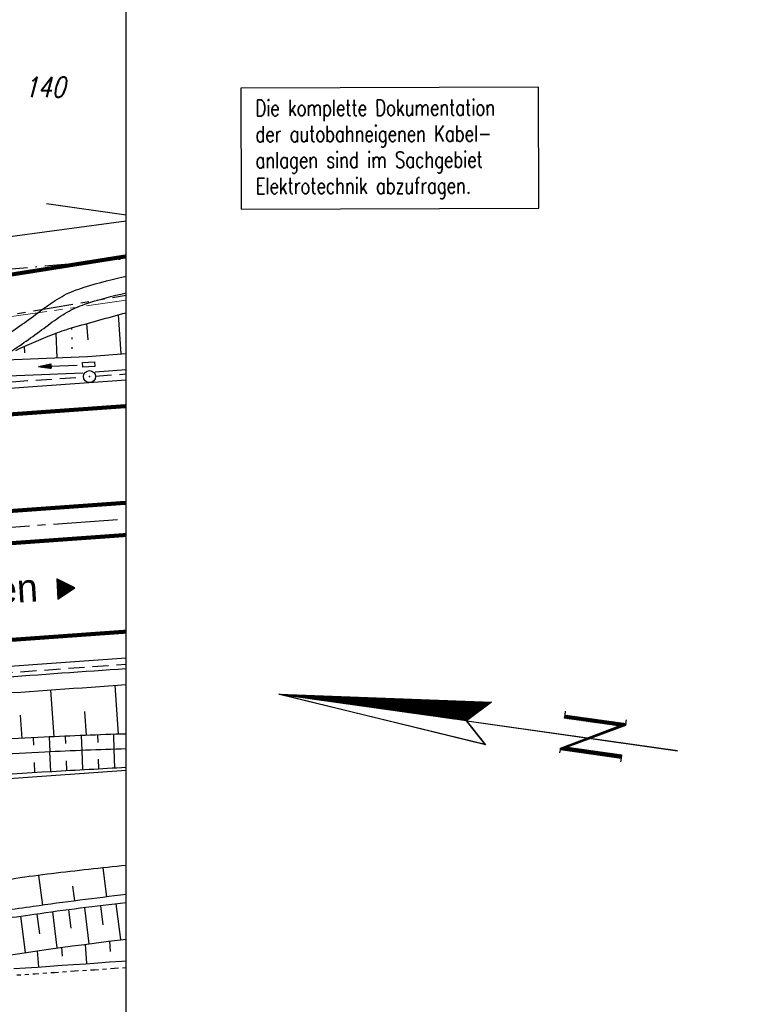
# Model space of a CAD drawing. Extents: x 0 to 1135, y 0 to 420.
# Tile 98 of 116: x 937 to 1028, y 172 to 295. Entities that reach past the tile are written whole.
import ezdxf

# ---------------------------------------------------------------- set-up
doc = ezdxf.new("R2010")
doc.units = 0
doc.header["$LTSCALE"] = 2
doc.header["$MEASUREMENT"] = 0
for name, pattern in [('ACAD_ISO03W100', [0.5, 0.25, -0.25]), ('ACHSE', [5.5, 4, -0.5, 0.5, -0.5]), ('AUSGEZOGEN', [0]), ('BAB-FM2', [2.6, 1.5, -0.5, 0.1, -0.5]), ('GESTRICH-X2', [1.5, 1, -0.5]), ('PHANTOMX2', [5, 2.5, -0.5, 0.5, -0.5, 0.5, -0.5]), ('PUNKTX2_STR', [0.6, 0.1, -0.5])]:
    doc.linetypes.add(name, pattern=pattern)
doc.layers.get('0').update_dxf_attribs({"color": 8, "linetype": 'AUSGEZOGEN'})
for name, color, linetype in [('ACHSETOP', 250, 'ACHSE'), ('BAB_FM', 8, 'BAB-FM2'), ('BOESCHG', 8, 'AUSGEZOGEN'), ('Boeschungen', 15, 'CONTINUOUS'), ('FBRTOP', 8, 'AUSGEZOGEN'), ('FLSTNR', 8, 'AUSGEZOGEN'), ('GRABEN', 8, 'AUSGEZOGEN'), ('GRENZL', 8, 'AUSGEZOGEN'), ('GRENZL-BAB', 7, 'AUSGEZOGEN'), ('KANAL', 200, 'GESTRICH-X2'), ('LEGENDE', 7, 'AUSGEZOGEN'), ('Lichtwellenleiter COLT', 8, 'PHANTOMX2'), ('Lichtwellenleiter GLH', 8, 'PHANTOMX2'), ('MULDE', 8, 'AUSGEZOGEN'), ('NETZ', 250, 'AUSGEZOGEN'), ('NUTZUNG', 8, 'PUNKTX2_STR'), ('PFEILTOP', 8, 'AUSGEZOGEN'), ('RAHMEN', 250, 'AUSGEZOGEN'), ('RICHTUNG', 250, 'CONTINUOUS'), ('SCHSYMBOL', 200, 'AUSGEZOGEN'), ('Tiefenentwaesserung_und_Sammell', 15, 'CONTINUOUS')]:
    doc.layers.add(name, color=color, linetype=linetype)
doc.styles.add('ROMANS', font='romans.shx', dxfattribs={"width": 0.8})
doc.styles.add('UNIR-O', font='unir_o.shx')

# ---------------------------------------------------------------- blocks, each defined once
blk = doc.blocks.new('RPFEIL')
at = {"color": 0}
for p, q in [((0, 0), (-1.25, -2.17)), ((-0.65, -2.17), (-0.65, -1.13)), ((-0.55, -2.17), (-0.55, -0.95)), ((-0.45, -2.17), (-0.45, -0.78)), ((-0.35, -2.17), (-0.35, -0.61)), ((-0.25, -2.17), (-0.25, -0.43)), ((-0.15, -2.17), (-0.15, -0.26)), ((-0.05, -2.17), (-0.05, -0.09)), ((1.25, -2.17), (0, 0)), ((0.05, -2.17), (0.05, -0.09)), ((0.15, -2.17), (0.15, -0.26)), ((0.25, -2.17), (0.25, -0.43)), ((0.35, -2.17), (0.35, -0.61)), ((0.45, -2.17), (0.45, -0.78)), ((0.55, -2.17), (0.55, -0.95)), ((0.65, -2.17), (0.65, -1.13)), ((-1.25, -2.17), (1.25, -2.17)), ((-1.15, -2.17), (-1.15, -1.99)), ((-1.05, -2.17), (-1.05, -1.82)), ((-0.95, -2.17), (-0.95, -1.65)), ((-0.85, -2.17), (-0.85, -1.47)), ((-0.75, -2.17), (-0.75, -1.3)), ((0.75, -2.17), (0.75, -1.3)), ((0.85, -2.17), (0.85, -1.47)), ((0.95, -2.17), (0.95, -1.65)), ((1.05, -2.17), (1.05, -1.82)), ((1.15, -2.17), (1.15, -1.99))]:
    blk.add_line(p, q, dxfattribs=at)
blk = doc.blocks.new('BAB-Kabelbemerkung')
at = {"layer": 'BAB_FM', "linetype": 'AUSGEZOGEN'}
blk.add_lwpolyline([(0, 0), (37.06, 0), (37.06, 15.06), (0, 15.06)], close=True, dxfattribs=at)
at = {"layer": 'BAB_FM', "style": 'ROMANS', "width": 0.75}
for s, p in [('Die komplette Dokumentation', (1.83, 11.57)), ('der autobahneigenen Kabel-', (1.83, 8.33)), ('anlagen sind im Sachgebiet', (1.83, 5.09)), ('Elektrotechnik abzufragen.', (1.83, 1.86))]:
    blk.add_text(s, height=2, dxfattribs=at).set_placement(p)
blk = doc.blocks.new('*X29')
at = {"color": 0}
for p, q in [((154.74, 194.19), (154.75, 194.21)), ((154.74, 194.05), (154.77, 194.08)), ((154.74, 193.91), (154.78, 193.95)), ((154.74, 193.77), (154.79, 193.83)), ((154.74, 193.63), (154.81, 193.7)), ((154.74, 193.49), (154.82, 193.57)), ((154.74, 193.34), (154.83, 193.44)), ((154.74, 193.2), (154.85, 193.31)), ((154.74, 193.06), (154.86, 193.18)), ((154.74, 192.92), (154.87, 193.06)), ((154.74, 192.78), (154.89, 192.93)), ((154.74, 192.64), (154.9, 192.8)), ((154.74, 192.5), (154.91, 192.67)), ((154.74, 192.36), (154.93, 192.54)), ((154.74, 192.21), (154.94, 192.42)), ((154.74, 192.07), (154.95, 192.29)), ((154.74, 191.93), (154.97, 192.16)), ((154.74, 191.79), (154.98, 192.03)), ((154.74, 191.65), (154.99, 191.9)), ((154.74, 191.51), (155.01, 191.78)), ((154.74, 191.37), (155.02, 191.65)), ((154.74, 191.23), (155.03, 191.52)), ((154.74, 191.08), (155.05, 191.39)), ((154.74, 190.94), (155.06, 191.26)), ((154.74, 190.8), (155.07, 191.13)), ((154.74, 190.66), (155.09, 191.01)), ((154.74, 190.52), (155.1, 190.88)), ((154.74, 190.38), (155.11, 190.75)), ((154.74, 190.24), (155.13, 190.62)), ((154.74, 190.1), (155.14, 190.49)), ((154.74, 189.95), (155.15, 190.37)), ((154.74, 189.81), (155.16, 190.24)), ((154.74, 189.67), (155.18, 190.11)), ((154.74, 189.53), (155.19, 189.98)), ((154.74, 189.39), (155.2, 189.85)), ((154.74, 189.25), (155.22, 189.72)), ((154.74, 189.11), (155.23, 189.6)), ((154.74, 188.97), (155.24, 189.47)), ((154.74, 188.82), (155.26, 189.34)), ((154.74, 188.68), (155.27, 189.21)), ((154.74, 188.54), (155.28, 189.08)), ((154.74, 188.4), (155.3, 188.96)), ((154.74, 188.26), (155.31, 188.83)), ((154.74, 188.12), (155.32, 188.7)), ((154.74, 187.98), (155.34, 188.57)), ((154.74, 187.84), (155.35, 188.44)), ((154.74, 187.69), (155.36, 188.32)), ((154.74, 187.55), (155.38, 188.19)), ((154.74, 187.41), (155.39, 188.06)), ((154.74, 187.27), (155.4, 187.93)), ((154.74, 187.13), (155.42, 187.8)), ((154.74, 186.99), (155.43, 187.67)), ((154.74, 186.85), (155.44, 187.55)), ((154.74, 186.71), (155.46, 187.42)), ((154.74, 186.56), (155.47, 187.29)), ((154.74, 186.42), (155.48, 187.16)), ((154.74, 186.28), (155.5, 187.03)), ((154.74, 186.14), (155.51, 186.91)), ((154.74, 186), (155.52, 186.78)), ((154.74, 185.86), (155.54, 186.65)), ((154.74, 185.72), (155.55, 186.52)), ((154.75, 185.57), (155.56, 186.39)), ((154.75, 185.43), (155.58, 186.27)), ((154.75, 185.29), (155.59, 186.14)), ((154.75, 185.15), (155.6, 186.01)), ((154.75, 185.01), (155.62, 185.88)), ((154.75, 184.87), (155.63, 185.75)), ((154.75, 184.73), (155.64, 185.62)), ((154.75, 184.59), (155.66, 185.5)), ((154.75, 184.44), (155.67, 185.37)), ((154.75, 184.3), (155.68, 185.24)), ((154.75, 184.16), (155.7, 185.11)), ((154.75, 184.02), (155.71, 184.98)), ((154.75, 183.88), (155.72, 184.86)), ((154.75, 183.74), (155.74, 184.73)), ((154.75, 183.6), (155.75, 184.6)), ((154.75, 183.46), (155.76, 184.47)), ((154.75, 183.31), (155.78, 184.34)), ((154.75, 183.17), (155.79, 184.22)), ((154.75, 183.03), (155.8, 184.09)), ((154.75, 182.89), (155.82, 183.96)), ((154.75, 182.75), (155.83, 183.83)), ((154.75, 182.61), (155.84, 183.7)), ((154.75, 182.47), (155.86, 183.57)), ((154.75, 182.33), (155.87, 183.45)), ((154.75, 182.18), (155.88, 183.32)), ((154.75, 182.04), (155.9, 183.19)), ((154.75, 181.9), (155.91, 183.06)), ((154.75, 181.76), (155.92, 182.93)), ((154.75, 181.62), (155.94, 182.81)), ((154.75, 181.48), (155.95, 182.68)), ((154.75, 181.34), (155.96, 182.55)), ((154.75, 181.2), (155.98, 182.42)), ((154.75, 181.05), (155.99, 182.29)), ((154.75, 180.91), (156, 182.17)), ((154.75, 180.77), (156.02, 182.04)), ((154.75, 180.63), (156.03, 181.91)), ((154.75, 180.49), (156.04, 181.78)), ((154.75, 180.35), (156.06, 181.65)), ((154.75, 180.21), (156.07, 181.52)), ((154.75, 180.07), (156.08, 181.4)), ((154.75, 179.92), (156.1, 181.27)), ((154.75, 179.78), (156.11, 181.14)), ((154.75, 179.64), (156.12, 181.01)), ((154.75, 179.5), (156.13, 180.88)), ((154.75, 179.36), (156.15, 180.76)), ((154.75, 179.22), (156.16, 180.63)), ((154.75, 179.08), (156.17, 180.5)), ((154.75, 178.94), (156.19, 180.37)), ((154.75, 178.79), (156.2, 180.24)), ((154.75, 178.65), (156.21, 180.11)), ((154.75, 178.51), (156.23, 179.99)), ((154.75, 178.37), (156.24, 179.86)), ((154.75, 178.23), (156.25, 179.73)), ((154.75, 178.09), (156.27, 179.6)), ((154.75, 177.95), (156.28, 179.47)), ((154.75, 177.81), (156.29, 179.35)), ((154.75, 177.66), (156.31, 179.22)), ((154.75, 177.52), (156.32, 179.09)), ((154.75, 177.38), (156.33, 178.96)), ((154.75, 177.24), (156.35, 178.83)), ((154.75, 177.1), (156.36, 178.71)), ((154.75, 176.96), (156.37, 178.58)), ((154.75, 176.82), (156.39, 178.45)), ((154.75, 176.68), (156.4, 178.32)), ((154.75, 176.53), (156.41, 178.19)), ((154.76, 176.39), (156.43, 178.06)), ((154.76, 176.25), (156.44, 177.94)), ((154.76, 176.11), (156.45, 177.81)), ((154.76, 175.97), (156.47, 177.68)), ((154.76, 175.83), (156.48, 177.55)), ((154.76, 175.69), (156.49, 177.42)), ((154.76, 175.54), (156.51, 177.3)), ((154.76, 175.4), (156.52, 177.17)), ((154.76, 175.26), (156.53, 177.04)), ((154.76, 175.12), (156.55, 176.91)), ((154.76, 174.98), (156.56, 176.78)), ((154.76, 174.84), (156.57, 176.66)), ((154.76, 174.7), (156.59, 176.53)), ((154.76, 174.56), (156.6, 176.4)), ((154.76, 174.41), (156.61, 176.27)), ((154.76, 174.27), (156.63, 176.14)), ((154.76, 174.13), (156.64, 176.01)), ((154.76, 173.99), (156.65, 175.89)), ((154.76, 173.85), (156.67, 175.76)), ((154.76, 173.71), (156.68, 175.63)), ((154.76, 173.57), (156.69, 175.5)), ((154.76, 173.43), (156.71, 175.37)), ((154.76, 173.28), (156.72, 175.25)), ((154.76, 173.14), (156.73, 175.12)), ((154.76, 173), (156.75, 174.99)), ((154.76, 172.86), (156.76, 174.86)), ((154.76, 172.72), (156.77, 174.73)), ((154.76, 172.58), (156.79, 174.61)), ((154.76, 172.44), (156.8, 174.48)), ((154.76, 172.3), (156.81, 174.35)), ((154.76, 172.15), (156.83, 174.22)), ((154.76, 172.01), (156.84, 174.09)), ((154.76, 171.87), (156.85, 173.96)), ((154.76, 171.73), (156.87, 173.84)), ((154.76, 171.59), (156.88, 173.71)), ((154.76, 171.45), (156.89, 173.58)), ((154.76, 171.31), (156.91, 173.45)), ((154.76, 171.17), (156.92, 173.32)), ((154.76, 171.02), (156.93, 173.2)), ((154.76, 170.88), (156.95, 173.07)), ((154.77, 170.75), (156.96, 172.94)), ((154.84, 170.68), (156.97, 172.81)), ((154.91, 170.61), (156.99, 172.68)), ((154.98, 170.54), (157, 172.56)), ((155.05, 170.47), (157.01, 172.43)), ((155.12, 170.39), (157.03, 172.3)), ((155.19, 170.32), (157.04, 172.17)), ((155.26, 170.25), (157.05, 172.04)), ((155.33, 170.18), (157.07, 171.91)), ((155.4, 170.11), (157.08, 171.79)), ((155.47, 170.04), (157.09, 171.66)), ((155.54, 169.97), (157.1, 171.53)), ((155.61, 169.89), (157.12, 171.4)), ((155.68, 169.82), (157.13, 171.27)), ((155.75, 169.75), (157.14, 171.15)), ((155.82, 169.68), (157.16, 171.02)), ((155.89, 169.61), (157.17, 170.89)), ((155.96, 169.54), (157.18, 170.76)), ((156.03, 169.47), (157.2, 170.63)), ((156.1, 169.4), (157.21, 170.5)), ((156.17, 169.32), (157.22, 170.38)), ((156.24, 169.25), (157.24, 170.25)), ((156.31, 169.18), (157.25, 170.12)), ((156.38, 169.11), (157.26, 169.99)), ((156.45, 169.04), (157.28, 169.86)), ((156.52, 168.97), (157.29, 169.74)), ((156.59, 168.9), (157.3, 169.61)), ((156.66, 168.82), (157.32, 169.48)), ((156.73, 168.75), (157.33, 169.35)), ((156.8, 168.68), (157.34, 169.22)), ((156.87, 168.61), (157.36, 169.1)), ((156.94, 168.54), (157.37, 168.97)), ((157.01, 168.47), (157.38, 168.84)), ((157.08, 168.4), (157.4, 168.71)), ((157.15, 168.32), (157.41, 168.58)), ((157.22, 168.25), (157.42, 168.45)), ((157.29, 168.18), (157.44, 168.33)), ((157.36, 168.11), (157.45, 168.2)), ((157.43, 168.04), (157.46, 168.07))]:
    blk.add_line(p, q, dxfattribs=at)
blk = doc.blocks.new('*X28')
at = {"color": 0}
for p, q in [((152.84, 158.5), (153.04, 158.7)), ((152.84, 158.64), (152.9, 158.7)), ((152.84, 158.36), (153.1, 158.61)), ((152.84, 158.22), (153.15, 158.52)), ((152.84, 158.08), (153.2, 158.43)), ((152.84, 157.94), (153.25, 158.34)), ((152.85, 157.79), (153.3, 158.25)), ((152.85, 157.65), (153.35, 158.15)), ((156.78, 158.34), (157.17, 158.73)), ((156.78, 158.48), (157.03, 158.73)), ((156.78, 158.62), (156.89, 158.73)), ((156.78, 158.2), (157.19, 158.6)), ((156.78, 158.05), (157.19, 158.46)), ((156.78, 157.91), (157.19, 158.32)), ((156.78, 157.77), (157.19, 158.18)), ((152.85, 157.51), (153.4, 158.06)), ((152.85, 157.37), (153.26, 157.78)), ((152.85, 157.23), (153.26, 157.64)), ((152.85, 157.09), (153.26, 157.5)), ((152.85, 156.95), (153.26, 157.36)), ((152.85, 156.81), (153.26, 157.22)), ((152.85, 156.67), (153.26, 157.08)), ((152.85, 156.52), (153.26, 156.93)), ((153.3, 157.82), (153.45, 157.97)), ((153.35, 157.73), (153.5, 157.88)), ((153.4, 157.64), (153.55, 157.79)), ((153.45, 157.55), (153.6, 157.7)), ((153.5, 157.46), (153.65, 157.61)), ((153.55, 157.36), (153.7, 157.51)), ((153.6, 157.27), (153.75, 157.42)), ((153.65, 157.18), (153.8, 157.33)), ((153.7, 157.09), (153.85, 157.24)), ((153.75, 157), (153.9, 157.15)), ((153.8, 156.91), (153.95, 157.06)), ((153.84, 156.81), (154, 156.97)), ((153.89, 156.72), (154.05, 156.87)), ((156.78, 157.63), (157.19, 158.04)), ((156.78, 157.49), (157.19, 157.9)), ((156.78, 157.35), (157.19, 157.76)), ((156.78, 157.21), (157.19, 157.61)), ((156.78, 157.06), (157.19, 157.47)), ((156.78, 156.92), (157.19, 157.33)), ((156.78, 156.78), (157.19, 157.19)), ((156.78, 156.64), (157.19, 157.05)), ((156.78, 156.5), (157.19, 156.91)), ((152.85, 156.38), (153.26, 156.79)), ((152.85, 156.24), (153.26, 156.65)), ((152.85, 156.1), (153.26, 156.51)), ((152.85, 155.96), (153.26, 156.37)), ((152.85, 155.82), (153.26, 156.23)), ((152.85, 155.68), (153.26, 156.09)), ((152.85, 155.54), (153.26, 155.95)), ((152.85, 155.39), (153.26, 155.8)), ((152.85, 155.25), (153.26, 155.66)), ((153.94, 156.63), (154.1, 156.78)), ((153.99, 156.54), (154.15, 156.69)), ((154.04, 156.45), (154.2, 156.6)), ((154.09, 156.36), (154.25, 156.51)), ((154.14, 156.26), (154.3, 156.42)), ((154.19, 156.17), (154.35, 156.33)), ((154.24, 156.08), (154.4, 156.23)), ((154.29, 155.99), (154.45, 156.14)), ((154.34, 155.9), (154.5, 156.05)), ((154.39, 155.81), (154.55, 155.96)), ((154.44, 155.71), (154.6, 155.87)), ((154.49, 155.62), (154.65, 155.78)), ((154.54, 155.53), (154.7, 155.69)), ((156.78, 156.36), (157.19, 156.77)), ((156.78, 156.22), (157.19, 156.62)), ((156.78, 156.07), (157.19, 156.48)), ((156.78, 155.93), (157.19, 156.34)), ((156.78, 155.79), (157.19, 156.2)), ((156.78, 155.65), (157.19, 156.06)), ((156.78, 155.51), (157.19, 155.92)), ((156.78, 155.37), (157.19, 155.78)), ((156.78, 155.23), (157.19, 155.63)), ((152.85, 155.11), (153.26, 155.52)), ((152.85, 154.97), (153.26, 155.38)), ((152.85, 154.83), (153.26, 155.24)), ((152.85, 154.69), (153.26, 155.1)), ((152.85, 154.55), (153.26, 154.96)), ((152.85, 154.41), (153.26, 154.82)), ((152.85, 154.26), (153.26, 154.67)), ((152.85, 154.12), (153.26, 154.53)), ((154.59, 155.44), (154.75, 155.59)), ((154.64, 155.35), (154.8, 155.5)), ((154.69, 155.26), (154.85, 155.41)), ((154.74, 155.17), (154.9, 155.32)), ((154.79, 155.07), (154.95, 155.23)), ((154.84, 154.98), (155, 155.14)), ((154.89, 154.89), (155.05, 155.05)), ((154.94, 154.8), (155.1, 154.95)), ((154.99, 154.71), (155.15, 154.86)), ((155.04, 154.62), (155.2, 154.77)), ((155.09, 154.52), (155.25, 154.68)), ((155.14, 154.43), (155.3, 154.59)), ((155.19, 154.34), (155.35, 154.5)), ((155.24, 154.25), (155.4, 154.41)), ((156.78, 155.08), (157.19, 155.49)), ((156.78, 154.94), (157.19, 155.35)), ((156.78, 154.8), (157.19, 155.21)), ((156.78, 154.66), (157.19, 155.07)), ((156.78, 154.52), (157.19, 154.93)), ((156.78, 154.38), (157.19, 154.79)), ((156.78, 154.24), (157.19, 154.64)), ((156.78, 154.09), (157.19, 154.5)), ((152.85, 153.98), (153.26, 154.39)), ((152.85, 153.84), (153.26, 154.25)), ((152.85, 153.7), (153.26, 154.11)), ((152.85, 153.56), (153.26, 153.97)), ((152.85, 153.42), (153.26, 153.83)), ((152.85, 153.28), (153.26, 153.69)), ((152.85, 153.13), (153.26, 153.54)), ((152.85, 152.99), (153.26, 153.4)), ((152.85, 152.85), (153.26, 153.26)), ((155.29, 154.16), (155.45, 154.31)), ((155.34, 154.07), (155.5, 154.22)), ((155.39, 153.97), (155.55, 154.13)), ((155.44, 153.88), (155.6, 154.04)), ((155.49, 153.79), (155.65, 153.95)), ((155.54, 153.7), (155.7, 153.86)), ((155.59, 153.61), (155.75, 153.77)), ((155.64, 153.52), (155.8, 153.67)), ((155.69, 153.42), (155.85, 153.58)), ((155.74, 153.33), (155.9, 153.49)), ((155.79, 153.24), (155.95, 153.4)), ((155.84, 153.15), (156, 153.31)), ((155.89, 153.06), (156.05, 153.22)), ((156.78, 153.95), (157.19, 154.36)), ((156.78, 153.81), (157.19, 154.22)), ((156.78, 153.67), (157.19, 154.08)), ((156.78, 153.53), (157.19, 153.94)), ((156.78, 153.39), (157.19, 153.8)), ((156.78, 153.25), (157.19, 153.65)), ((156.78, 153.1), (157.19, 153.51)), ((156.78, 152.96), (157.19, 153.37)), ((156.78, 152.82), (157.19, 153.23)), ((152.85, 152.71), (153.26, 153.12)), ((152.85, 152.57), (153.26, 152.98)), ((152.85, 152.43), (153.26, 152.84)), ((152.85, 152.29), (153.26, 152.7)), ((152.85, 152.15), (153.26, 152.55)), ((152.85, 152), (153.26, 152.41)), ((152.85, 151.86), (153.26, 152.27)), ((152.85, 151.72), (153.26, 152.13)), ((152.85, 151.58), (153.26, 151.99)), ((155.94, 152.97), (156.1, 153.13)), ((155.99, 152.87), (156.15, 153.03)), ((156.04, 152.78), (156.2, 152.94)), ((156.08, 152.69), (156.25, 152.85)), ((156.13, 152.6), (156.3, 152.76)), ((156.18, 152.51), (156.35, 152.67)), ((156.23, 152.42), (156.4, 152.58)), ((156.28, 152.32), (156.45, 152.49)), ((156.33, 152.23), (156.5, 152.39)), ((156.38, 152.14), (156.55, 152.3)), ((156.43, 152.05), (156.6, 152.21)), ((156.48, 151.96), (156.65, 152.12)), ((156.53, 151.87), (156.7, 152.03)), ((156.63, 151.68), (157.19, 152.24)), ((156.68, 151.59), (157.19, 152.1)), ((156.73, 151.5), (157.19, 151.96)), ((156.78, 152.68), (157.19, 153.09)), ((156.78, 152.54), (157.19, 152.95)), ((156.78, 152.4), (157.19, 152.81)), ((156.78, 152.26), (157.19, 152.66)), ((156.78, 152.11), (157.19, 152.52)), ((156.78, 151.97), (157.19, 152.38)), ((152.85, 151.44), (153.26, 151.85)), ((152.85, 151.3), (153.26, 151.71)), ((152.85, 151.16), (153.26, 151.57)), ((152.92, 151.08), (153.26, 151.42)), ((153.06, 151.08), (153.26, 151.28)), ((153.2, 151.08), (153.26, 151.14)), ((156.58, 151.77), (156.75, 151.94)), ((156.78, 151.41), (157.19, 151.82)), ((156.83, 151.32), (157.19, 151.67)), ((156.88, 151.22), (157.19, 151.53)), ((156.93, 151.13), (157.19, 151.39)), ((157.02, 151.08), (157.19, 151.25)), ((157.16, 151.08), (157.19, 151.11))]:
    blk.add_line(p, q, dxfattribs=at)
blk = doc.blocks.new('NPF')
at = {"color": 0}
for p, q in [((-2.56, -26.57), (0.05, -0.22)), ((-2.54, -26.55), (0.06, -0.3)), ((0.05, -0.22), (2.79, -26.6)), ((0.08, -23.84), (0.05, -0.27)), ((0.08, -23.81), (-2.56, -26.57)), ((0.07, -23.8), (-2.55, -26.55)), ((0.07, -23.86), (0.07, -50.34)), ((2.79, -26.6), (0.08, -23.84)), ((0.09, -23.86), (0.09, -50.34)), ((-2.57, -26.56), (-2.57, -26.56)), ((-2.25, -35.9), (-1.85, -35.9)), ((-1.84, -35.9), (-1.64, -35.9)), ((-1.84, -35.93), (-1.84, -35.9)), ((-1.84, -35.93), (-1.83, -43.52)), ((-1.64, -35.9), (2.1, -42.73)), ((2.28, -43.52), (-1.43, -36.69)), ((-1.43, -36.69), (-1.42, -43.52)), ((2.1, -35.87), (2.51, -35.87)), ((2.1, -42.73), (2.1, -35.88)), ((2.51, -35.87), (3.01, -35.87)), ((2.51, -35.9), (2.51, -35.87)), ((2.51, -35.9), (2.51, -43.52)), ((-1.84, -43.52), (-2.29, -43.52)), ((-1.42, -43.52), (-1.83, -43.52)), ((2.51, -43.52), (2.28, -43.52)), ((2.53, -43.52), (2.97, -43.52))]:
    blk.add_line(p, q, dxfattribs=at)
for name in ['*X29', '*X28']:
    blk.add_blockref(name, (-154.68, -194.6), dxfattribs=at)
blk = doc.blocks.new('GST')
at = {"color": 0}
blk.add_circle((0, 0), 0.75, dxfattribs=at)
blk.add_point((0, 0), dxfattribs=at)
blk = doc.blocks.new('13')
blk.add_lwpolyline([(0.76, 1.22), (-0.75, 1.22), (-0.75, 1.8), (0.76, 1.8)], close=True)
at = {"rotation": 180}
blk.add_blockref('GST', (0, 0), dxfattribs=at)
blk = doc.blocks.new('PFEIL2')
at = {"color": 0}
for p, q in [((0.88, 0), (-2.4, -0.01)), ((0.88, -0.27), (0.88, 0.28)), ((0.88, 0.28), (2.43, 0.01)), ((0.91, 0.27), (0.88, 0.26)), ((0.97, 0.26), (0.88, 0.25)), ((1.02, 0.25), (0.88, 0.23)), ((1.07, 0.24), (0.88, 0.21)), ((1.13, 0.23), (0.88, 0.19)), ((1.18, 0.22), (0.88, 0.17)), ((1.24, 0.21), (0.88, 0.15)), ((1.29, 0.21), (0.88, 0.14)), ((1.34, 0.2), (0.88, 0.12)), ((1.4, 0.19), (0.88, 0.1)), ((1.45, 0.18), (0.88, 0.08)), ((1.51, 0.17), (0.88, 0.06)), ((1.56, 0.16), (0.88, 0.04)), ((1.61, 0.15), (0.88, 0.02)), ((1.67, 0.14), (0.88, 0.01)), ((1.72, 0.13), (0.88, -0.01)), ((1.78, 0.12), (0.88, -0.03)), ((1.83, 0.11), (0.88, -0.05)), ((1.88, 0.1), (0.88, -0.07)), ((1.94, 0.09), (0.88, -0.09)), ((2.05, 0.08), (0.88, -0.12)), ((1.99, 0.08), (0.88, -0.11)), ((2.1, 0.07), (0.88, -0.14)), ((2.15, 0.06), (0.88, -0.16)), ((2.21, 0.05), (0.88, -0.18)), ((2.26, 0.04), (0.88, -0.2)), ((2.32, 0.03), (0.88, -0.22)), ((2.37, 0.02), (0.88, -0.23)), ((2.42, 0.01), (0.88, -0.25)), ((2.43, 0.01), (0.88, -0.27))]:
    blk.add_line(p, q, dxfattribs=at)

msp = doc.modelspace()

# ---------------------------------------------------------------- linework, layer by layer
at = {"layer": 'ACHSETOP'}
msp.add_lwpolyline([(553.79, 206.12), (578.77, 207.24), (603.74, 208.5), (628.7, 209.88), (653.65, 211.39), (678.6, 213.03), (693.7, 214.08), (703.54, 214.78), (728.47, 216.57), (753.41, 218.35), (778.35, 220.13), (853.16, 225.48), (950, 232.4)], dxfattribs=at)
at = {"layer": 'BAB_FM', "flags": 128}
msp.add_lwpolyline([(561.08, 244.79), (580.74, 245.62), (620.55, 248.15), (680.5, 247.03), (730.4, 250.22), (786, 254.81), (797.12, 256.52), (830.21, 256.39), (880.13, 259.28), (930.01, 263.01), (950, 264.78)], dxfattribs=at)
at = {"layer": 'BOESCHG'}
for p, q in [((949.39, 252.93), (949.03, 257.79)), ((945.25, 254.67), (945.1, 256.71)), ((941.41, 252.45), (941.28, 255.52)), ((937.38, 253.07), (937.35, 253.87)), ((941.04, 205.28), (940.63, 211.11)), ((949.04, 205.59), (948.61, 211.68)), ((945.04, 205.45), (944.83, 208.42)), ((937.05, 205.08), (936.85, 207.96)), ((938.42, 205.16), (938.47, 204.23)), ((940.42, 205.25), (940.51, 203.4)), ((942.42, 205.34), (942.46, 204.42)), ((944.41, 205.43), (944.49, 203.57)), ((946.41, 205.5), (946.45, 204.57)), ((948.41, 205.57), (948.47, 203.71)), ((944.46, 203.57), (944.55, 201.19)), ((948.46, 203.71), (948.53, 201.41)), ((940.46, 203.4), (940.58, 200.96)), ((942.51, 202.28), (942.57, 201.07)), ((946.5, 202.47), (946.54, 201.3)), ((938.53, 202.07), (938.59, 200.84)), ((947.09, 188.96), (947.53, 185.34)), ((939.09, 188.03), (939.6, 184.31)), ((943.33, 186.68), (943.57, 184.85))]:
    msp.add_line(p, q, dxfattribs=at)
for points in [[(936.24, 253.37, -0.012455), (940.86, 255.36, -0.025315), (943.2, 256.16, -0.005416), (950, 258.05, -0.032107)], [(950, 205.62, 0.005147), (939.79, 205.22, 0.005646), (926.9, 204.45, -0.002955), (902.38, 202.84, -0.00747), (901.12, 202.79, -0.001485), (894.5, 202.61, -0.001485)], [(894.75, 199.64, 0.009729), (901.26, 198.43, 0.055073), (902.43, 198.37, 0.00582), (920.97, 199.62, -0.005457), (940.75, 200.97, -0.000256), (950, 201.49, 0.001608)], [(950, 189.27, 0.003796), (940.71, 188.23, 0.016892), (931.81, 186.86, 0.010757), (917.98, 183.95, 0.002093), (915.18, 183.29, 0.000558), (904.72, 180.74, 0.006737), (902.32, 180.12, 0.002792), (896.55, 178.51)], [(950, 185.64, 0.005838), (938.44, 184.15, 0.004144), (931.19, 183.08, 0.002276), (918.04, 180.94, 0.007254), (913.16, 180.06, -0.004463), (905.25, 178.57, -0.04221), (902.7, 178.34, -0.017572), (896.55, 178.51)], [(950, 184.63, 0.005782), (938.56, 183.16, 0.00414), (929.75, 181.85, 0.003152), (918.21, 179.96, 0.003615), (915.56, 179.49, 0.000944), (905.43, 177.59, 0.024454), (902.78, 176.95, 0.010456), (896.7, 175.04)]]:
    msp.add_lwpolyline(points, format="xyb", dxfattribs=at)
at = {"layer": 'Boeschungen', "linetype": 'Continuous'}
for points in [[(945.38, 179.5), (944.83, 184)], [(946.81, 184.25), (947.08, 181.89)], [(949.34, 180.05), (948.77, 184.49)], [(937.47, 178.42), (936.9, 182.93)], [(938.87, 183.2), (939.2, 180.74)], [(941.42, 178.99), (940.85, 183.48)], [(942.81, 183.74), (943.1, 181.44)], [(939.8, 178.78), (940.34, 178.85), (941.83, 179.05), (943.32, 179.24), (944.81, 179.43), (946.3, 179.62), (947.8, 179.82), (949.29, 180.01), (950, 180.1)], [(941.93, 179.08), (942.03, 177.96)], [(945.08, 177.07), (944.92, 179.47)], [(947.9, 179.85), (948.02, 178.57)], [(912.57, 174.96), (914.05, 175.11), (915.54, 175.3), (917.03, 175.49), (918.53, 175.68), (920.01, 175.83), (921.5, 176.02), (922.99, 176.21), (924.49, 176.4), (925.97, 176.55), (926.96, 176.76), (927.94, 176.92), (928.93, 177.09), (929.91, 177.25), (930.89, 177.42), (940.34, 178.85)], [(939.12, 176.65), (938.96, 178.64)], [(936, 176.44), (937.48, 176.53), (938.96, 176.62), (940.49, 176.71), (941.97, 176.85), (943.45, 176.95), (944.98, 177.03), (946.46, 177.13), (947.94, 177.27), (949.47, 177.36), (950, 177.39)]]:
    msp.add_lwpolyline(points, dxfattribs=at)
at = {"layer": 'FBRTOP', "const_width": 0.5}
for points in [[(778.2, 222.13, 0.000004), (815.61, 224.8, -0.000002), (853.01, 227.47, -0.000001), (902.89, 231.04, 0.000001), (950, 234.4, 0.000002)], [(778.49, 218.14, 0.000004), (815.89, 220.81, -0.000002), (853.3, 223.48, -0.000001), (903.17, 227.05, 0.000001), (950, 230.39, 0.000002)], [(703.39, 216.78, -0.000001), (715.86, 217.67, 0.000009)], [(703.68, 212.79, -0.000001), (716.15, 213.68, 0.000009)]]:
    msp.add_lwpolyline(points, format="xyb", dxfattribs=at)
at = {"layer": 'FBRTOP'}
for points in [[(806.73, 239.45), (851.93, 242.68), (950, 249.69)], [(879.8, 210.09), (950, 215.1)]]:
    msp.add_lwpolyline(points, dxfattribs=at)
at = {"layer": 'FBRTOP', "const_width": 0.5}
for points in [[(553.2, 220.11), (578.1, 221.23), (603, 222.48), (627.89, 223.85), (652.77, 225.36), (677.65, 227), (692.71, 228.05), (702.54, 228.75), (727.48, 230.53), (752.41, 232.31), (777.35, 234.09), (852.16, 239.44), (950, 246.43)], [(554.39, 192.13), (579.43, 193.26), (604.47, 194.52), (629.51, 195.9), (654.53, 197.42), (679.55, 199.06), (694.68, 200.12), (704.54, 200.82), (729.47, 202.6), (754.41, 204.38), (779.34, 206.17), (854.15, 211.51), (950, 218.36)]]:
    msp.add_lwpolyline(points, dxfattribs=at)
at = {"layer": 'GRABEN'}
msp.add_lwpolyline([(950, 203.76, 0.00512), (939.88, 203.37, 0.005646), (927.03, 202.6, -0.002955), (902.49, 200.99, -0.00747), (901.17, 200.93, -0.001485), (894.54, 200.75)], format="xyb", dxfattribs=at)
at = {"layer": 'GRENZL'}
msp.add_line((926.09, 266.29), (950, 269.47), dxfattribs=at)
at = {"layer": 'GRENZL-BAB'}
msp.add_line((935.45, 200.07), (950, 201.11), dxfattribs=at)
at = {"layer": 'GRENZL-BAB', "const_width": 0.5, "flags": 128}
msp.add_lwpolyline([(950, 265.07), (917.37, 259.89)], dxfattribs=at)
at = {"layer": 'KANAL'}
for p, q in [((896.85, 246.87), (944.68, 250.06)), ((946.18, 250.16), (950, 250.44)), ((933.83, 213.16), (950, 214.31))]:
    msp.add_line(p, q, dxfattribs=at)
at = {"layer": 'Lichtwellenleiter COLT', "lineweight": 0, "flags": 128}
msp.add_lwpolyline([(950, 259.6), (923.34, 255.82), (884.59, 254.39), (814.61, 254.42), (812.91, 254.42), (774.84, 252.9), (773.51, 252.8), (741.39, 247.38), (716.98, 245.34), (691.25, 246.92), (664.53, 248.47), (619.54, 250.42), (578.01, 247.87), (545.21, 245.55), (513.31, 241.87), (469.51, 233.6), (458.21, 234.06), (412.59, 237.33), (384.38, 236.06), (378.19, 235.88), (316.62, 232.66), (292.35, 231.21), (274.96, 229.45), (250.39, 229.21), (230.64, 229.57), (207.45, 231.08), (188.27, 232.29), (169.17, 229.44), (144, 230.95), (128.16, 231.92), (100.6, 232.66), (44.57, 230.42), (25, 229.33)], dxfattribs=at)
at = {"layer": 'Lichtwellenleiter GLH', "flags": 128}
msp.add_lwpolyline([(818.68, 254.56), (831.63, 254.8), (860.5, 254.29), (884.57, 254.4), (914.96, 255.03), (934.56, 257.63), (950, 260.24)], dxfattribs=at)
at = {"layer": 'MULDE'}
for points in [[(929.68, 251.93, 0.006423), (932.98, 253.9, 0.011211), (935.05, 255.23, 0.012707), (939.55, 258.45, -0.026743), (941.73, 259.92, -0.055959), (944.09, 261, -0.025149), (949.63, 262.5, -0.000697), (950, 262.58, -0.019334)], [(933.93, 252.14, 0.00022), (934.04, 252.2, 0.011326), (936.15, 253.56, 0.012568), (940.55, 256.71, -0.027145), (942.64, 258.11, -0.055533), (944.83, 259.11, -0.024254), (950, 260.53, -0.021742)], [(933.99, 212.65, -0.000098), (950, 213.78, 0.000084)], [(893.41, 207.71, -0.000682), (932.5, 210.54, -0.000108), (950, 211.77, 0.000084)]]:
    msp.add_lwpolyline(points, format="xyb", dxfattribs=at)
for points in [[(933.93, 252.14), (945.17, 252.61), (950, 252.97)], [(877.61, 250.49), (883.05, 250.3), (896.42, 249.85), (917.41, 249.38), (924.73, 249.23), (930.1, 249.97), (944.61, 250.59)], [(946.14, 250.68), (950, 250.97)]]:
    msp.add_lwpolyline(points, dxfattribs=at)
at = {"layer": 'NETZ'}
msp.add_line((949.98, 270.2), (940.08, 271.61), dxfattribs=at)
at = {"layer": 'NUTZUNG'}
msp.add_line((943.2, 256.16), (943.27, 252.53), dxfattribs=at)
at = {"layer": 'RAHMEN'}
msp.add_line((950, 0), (950, 415), dxfattribs=at)
at = {"layer": 'Tiefenentwaesserung_und_Sammell', "linetype": 'ACAD_ISO03W100'}
msp.add_lwpolyline([(936.37, 175.64), (938.49, 175.76, 0.004989), (938.64, 175.77), (941.06, 175.96), (943.56, 176.15), (946.06, 176.29), (948.55, 176.48), (950, 176.56)], format="xyb", dxfattribs=at)

# ---------------------------------------------------------------- block references
at = {"layer": 'BAB_FM', "rotation": 0.1471602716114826}
msp.add_blockref('BAB-Kabelbemerkung', (964.29, 270.95), dxfattribs=at)
at = {"layer": 'LEGENDE', "rotation": 81.92880541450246}
msp.add_blockref('NPF', (968.76, 210.54), dxfattribs=at)
at = {"layer": 'PFEILTOP', "rotation": 181.7885028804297}
msp.add_blockref('PFEIL2', (941.51, 251.44), dxfattribs=at)
at = {"layer": 'RICHTUNG', "rotation": 273.7031052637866}
msp.add_blockref('RPFEIL', (943.59, 223.81), dxfattribs=at)
at = {"layer": 'SCHSYMBOL', "rotation": 4.087605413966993}
msp.add_blockref('13', (945.43, 250.1), dxfattribs=at)

# ---------------------------------------------------------------- texts
at = {"layer": 'FLSTNR', "style": 'ROMANS', "oblique": 15, "width": 0.8}
msp.add_text('140', height=2.5, dxfattribs=at).set_placement((937.26, 284.87))
at = {"layer": 'RICHTUNG', "style": 'UNIR-O'}
msp.add_text('München', height=3.5, rotation=3.4438, dxfattribs=at).set_placement((919.87, 220.98))

doc.saveas('drawing.dxf')
